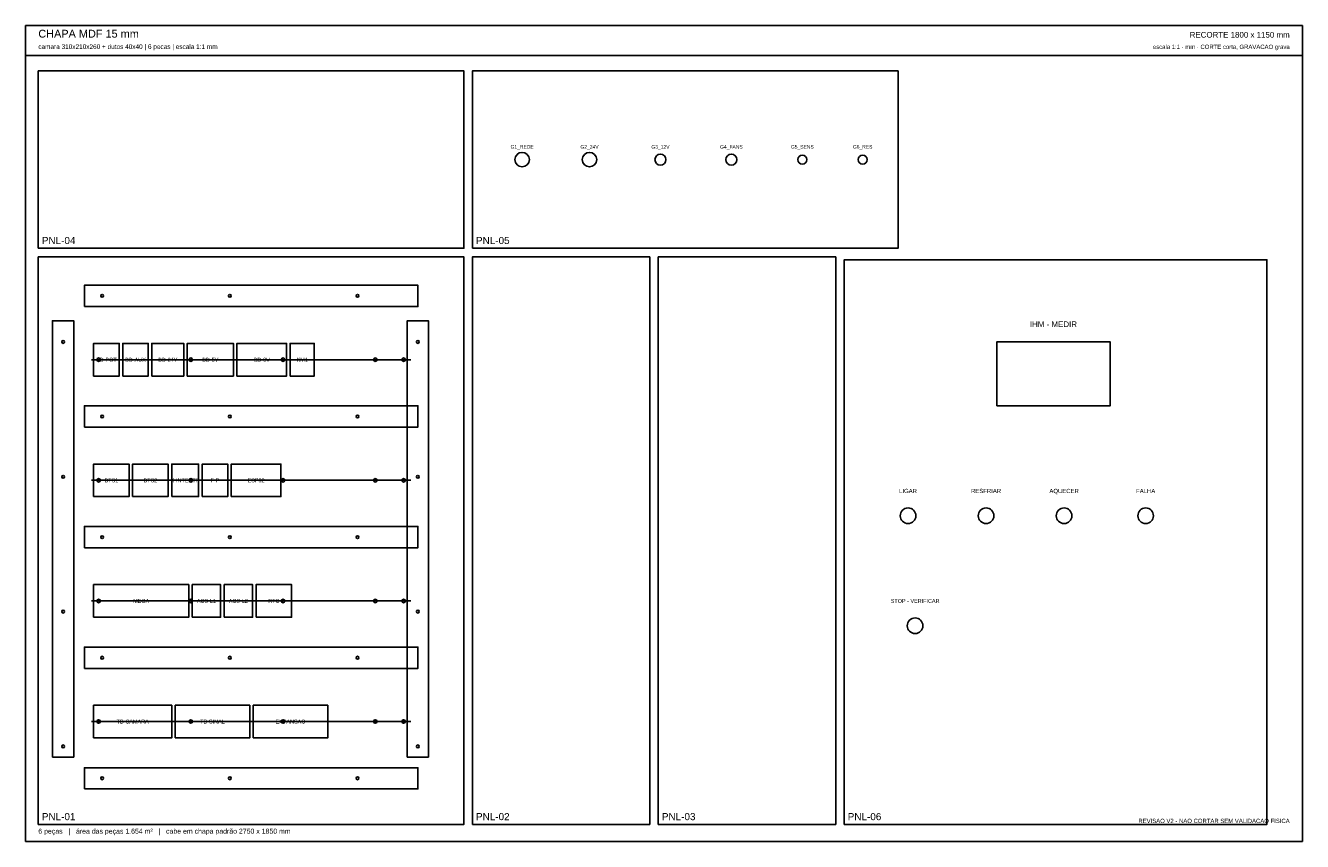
# Model space of a CAD drawing. Header units: millimetres. Extents: x 0 to 1800, y 0 to 1150.
import ezdxf
from ezdxf.enums import TextEntityAlignment as Align

# ---------------------------------------------------------------- set-up
doc = ezdxf.new("R2010")
doc.units = ezdxf.units.MM
for name, color, linetype in [('CORTE', 1, 'Continuous'), ('GRAVACAO', 3, 'Continuous'), ('MOLDURA', 8, 'Continuous'), ('TEXTO', 7, 'Continuous')]:
    doc.layers.add(name, color=color, linetype=linetype)
doc.styles.add('ARIAL', font='arial.ttf')

msp = doc.modelspace()

# ---------------------------------------------------------------- linework, layer by layer
at = {"layer": 'CORTE'}
for points in [[(18, 836), (618, 836), (618, 1086), (18, 1086)], [(630, 836), (1230, 836), (1230, 1086), (630, 1086)], [(18, 24), (618, 24), (618, 824), (18, 824)], [(630, 24), (880, 24), (880, 824), (630, 824)], [(892, 24), (1142, 24), (1142, 824), (892, 824)], [(1154, 24), (1750, 24), (1750, 820), (1154, 820)]]:
    msp.add_lwpolyline(points, close=True, dxfattribs=at)
for centre, radius in [((108, 769), 2), ((288, 769), 2), ((468, 769), 2), ((53, 704), 2), ((553, 704), 2), ((103, 679), 2.5), ((233, 679), 2.5), ((363, 679), 2.5), ((493, 679), 2.5), ((533, 679), 2.5), ((108, 599), 2), ((288, 599), 2), ((468, 599), 2), ((53, 514), 2), ((103, 509), 2.5), ((233, 509), 2.5), ((363, 509), 2.5), ((493, 509), 2.5), ((533, 509), 2.5), ((553, 514), 2), ((108, 429), 2), ((288, 429), 2), ((468, 429), 2), ((53, 324), 2), ((103, 339), 2.5), ((233, 339), 2.5), ((363, 339), 2.5), ((493, 339), 2.5), ((533, 339), 2.5), ((553, 324), 2), ((108, 259), 2), ((288, 259), 2), ((468, 259), 2), ((103, 169), 2.5), ((233, 169), 2.5), ((363, 169), 2.5), ((493, 169), 2.5), ((533, 169), 2.5), ((53, 134), 2), ((553, 134), 2), ((108, 89), 2), ((288, 89), 2), ((468, 89), 2)]:
    msp.add_circle(centre, radius, dxfattribs=at)
at = {"layer": 'GRAVACAO'}
for p, q in [((93, 679), (543, 679)), ((93, 509), (543, 509)), ((93, 339), (543, 339)), ((93, 169), (543, 169))]:
    msp.add_line(p, q, dxfattribs=at)
for points in [[(83, 754), (553, 754), (553, 784), (83, 784)], [(38, 119), (68, 119), (68, 734), (38, 734)], [(538, 119), (568, 119), (568, 734), (538, 734)], [(96, 656), (132, 656), (132, 702), (96, 702)], [(137, 656), (173, 656), (173, 702), (137, 702)], [(178, 656), (223, 656), (223, 702), (178, 702)], [(228, 656), (293, 656), (293, 702), (228, 702)], [(298, 656), (368, 656), (368, 702), (298, 702)], [(373, 656), (407, 656), (407, 702), (373, 702)], [(1369, 614), (1529, 614), (1529, 704), (1369, 704)], [(83, 584), (553, 584), (553, 614), (83, 614)], [(96, 486), (146, 486), (146, 532), (96, 532)], [(151, 486), (201, 486), (201, 532), (151, 532)], [(206, 486), (244, 486), (244, 532), (206, 532)], [(249, 486), (285, 486), (285, 532), (249, 532)], [(290, 486), (360, 486), (360, 532), (290, 532)], [(83, 414), (553, 414), (553, 444), (83, 444)], [(96, 316), (230, 316), (230, 362), (96, 362)], [(235, 316), (275, 316), (275, 362), (235, 362)], [(280, 316), (320, 316), (320, 362), (280, 362)], [(325, 316), (375, 316), (375, 362), (325, 362)], [(83, 244), (553, 244), (553, 274), (83, 274)], [(96, 146), (206, 146), (206, 192), (96, 192)], [(211, 146), (316, 146), (316, 192), (211, 192)], [(321, 146), (426, 146), (426, 192), (321, 192)], [(83, 74), (553, 74), (553, 104), (83, 104)]]:
    msp.add_lwpolyline(points, close=True, dxfattribs=at)
for centre, radius in [((700, 961), 10.2), ((795, 961), 10.2), ((895, 961), 7.75), ((995, 961), 7.75), ((1095, 961), 6.25), ((1180, 961), 6.25), ((1244, 459), 11), ((1354, 459), 11), ((1464, 459), 11), ((1579, 459), 11), ((1254, 304), 11)]:
    msp.add_circle(centre, radius, dxfattribs=at)
at = {"layer": 'MOLDURA'}
msp.add_line((0, 1108), (1800, 1108), dxfattribs=at)
msp.add_lwpolyline([(0, 0), (1800, 0), (1800, 1150), (0, 1150)], close=True, dxfattribs=at)

# ---------------------------------------------------------------- texts
at = {"layer": 'GRAVACAO', "style": 'ARIAL'}
for s, height, p in [('G1_REDE', 5, (700, 979)), ('G2_24V', 5, (795, 979)), ('G3_12V', 5, (895, 979)), ('G4_FANS', 5, (995, 979)), ('G5_SENS', 5, (1095, 979)), ('G6_RES', 5, (1180, 979)), ('IHM - MEDIR', 8, (1449, 729)), ('BD-POT', 5.5, (114, 679)), ('BD-AUX', 5.5, (155, 679)), ('BD-24V', 5.5, (200.5, 679)), ('BD-5V', 5.5, (260.5, 679)), ('BD-0V', 5.5, (333, 679)), ('KM1', 5.5, (390, 679)), ('BTS1', 5.5, (121, 509)), ('BTS2', 5.5, (176, 509)), ('K-INTERTR', 5.5, (225, 509)), ('F-P', 5.5, (267, 509)), ('ESP32', 5.5, (325, 509)), ('LIGAR', 6, (1244, 494)), ('RESFRIAR', 6, (1354, 494)), ('AQUECER', 6, (1464, 494)), ('FALHA', 6, (1579, 494)), ('MEGA', 5.5, (163, 339)), ('ACS-L1', 5.5, (255, 339)), ('ACS-L2', 5.5, (300, 339)), ('RTC', 5.5, (350, 339)), ('STOP - VERIFICAR', 5.5, (1254, 339)), ('TB-CAMARA', 5.5, (151, 169)), ('TB-SINAL', 5.5, (263.5, 169)), ('EXPANSAO', 5.5, (373.5, 169))]:
    msp.add_text(s, height=height, dxfattribs=at).set_placement(p, align=Align.MIDDLE_CENTER)
for s, p in [('PNL-04', (23, 842)), ('PNL-05', (635, 842)), ('PNL-01', (23, 30)), ('PNL-02', (635, 30)), ('PNL-03', (897, 30)), ('PNL-06', (1159, 30))]:
    msp.add_text(s, height=10, dxfattribs=at).set_placement(p)
at = {"layer": 'TEXTO', "style": 'ARIAL'}
for s, height, p in [('CHAPA MDF 15 mm', 11, (18, 1133)), ('camara 310x210x260 + dutos 40x40 | 6 pecas | escala 1:1 mm', 6.5, (18, 1117)), ('6 peças   |   área das peças 1.654 m²   |   cabe em chapa padrão 2750 x 1850 mm', 7, (18, 11))]:
    msp.add_text(s, height=height, dxfattribs=at).set_placement(p)
for s, height, p in [('RECORTE 1800 x 1150 mm', 8, (1782, 1133)), ('escala 1:1 · mm · CORTE corta, GRAVACAO grava', 6, (1782, 1117)), ('REVISAO V2 - NAO CORTAR SEM VALIDACAO FISICA', 6, (1782, 26))]:
    msp.add_text(s, height=height, dxfattribs=at).set_placement(p, align=Align.RIGHT)

doc.saveas('drawing.dxf')
